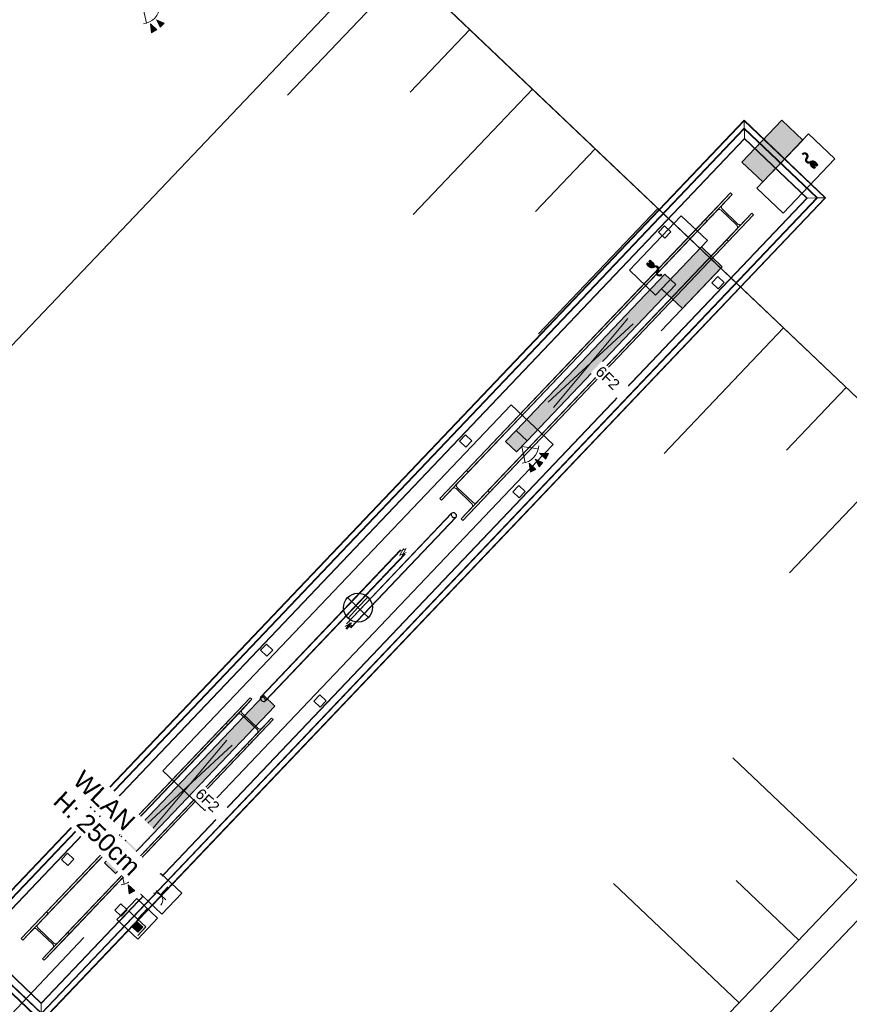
# Model space of a CAD drawing. Header units: metres. Extents: x 32343132.4 to 32343183.8, y 5699224 to 5699274.6.
# Tile 40 of 64: x 32343174.1 to 32343179.8, y 5699236.8 to 5699243.7. Entities that reach past the tile are written whole.
import ezdxf

# ---------------------------------------------------------------- set-up
doc = ezdxf.new("R2010")
doc.units = ezdxf.units.M
for name, color, linetype, lineweight in [('0-1', 7, 'Continuous', 5), ('A-ANNO-NOTE-1', 7, 'Continuous', 5), ('A-ANNO-NOTE-3', 7, 'Continuous', 9), ('A-DETL-GENF', 7, 'Continuous', 18), ('A-DETL-GENF-2', 7, 'Continuous', 50), ('A-DETL-GENF-6', 7, 'Continuous', 70), ('E-ELEC-FIXT', 7, 'Continuous', 70), ('E-LITE-EQPM', 7, 'Continuous', 50), ('E-LITE-EQPM-IDEN', 7, 'Continuous', 9), ('G-ANNO-SYMB-1', 7, 'Continuous', 9), ('G-ANNO-TEXT', 7, 'Continuous', 9)]:
    doc.layers.add(name, color=color, linetype=linetype, lineweight=lineweight)
for name, color, linetype, lineweight, true_color in [('A-ANNO-NOTE-2', 7, 'Continuous', 5, 0x008000), ('A-ANNO-NOTE-4', 1, 'Continuous', 9, 0xff0000), ('A-ANNO-NOTE-5', 7, 'Continuous', 9, 0x008000), ('A-DETL-1', 254, 'Continuous', 18, 0xbebebe), ('A-DETL-GENF-3', 2, 'Continuous', 50, 0xffff00), ('A-DETL-GENF-5', 4, 'Continuous', 70, 0x00ffff), ('A-FLOR-HRAL-1', 7, 'Continuous', 5, 0xcccccc), ('A-GENM-1', 7, 'Continuous', 5, 0xcccccc), ('A-GENM-2', 7, 'Continuous', 25, 0xcce5f2), ('A-MASS-1', 7, 'Continuous', 5, 0xcccccc), ('S-COLS-1', 7, 'Continuous', 5, 0xccccff), ('S-COLS-2', 7, 'Continuous', 5, 0xcccccc), ('S-COLS-3', 7, 'Continuous', 9, 0xcccccc), ('S-FNDN-1', 7, 'Continuous', 5, 0xcccccc)]:
    doc.layers.add(name, color=color, linetype=linetype, lineweight=lineweight, true_color=true_color)
doc.styles.add('Arial', font='arial.ttf', dxfattribs={"height": 0.075})
doc.styles.add('Arial_2', font='arial.ttf', dxfattribs={"height": 0.125})
pattern_1 = [(1.427, (32343078.039, 5699248.927), (-0.0044278, 0.17774486), []), (1.427, (32343078.17, 5699249.065), (-0.0044278, 0.17774486), [])]

# ---------------------------------------------------------------- blocks, each defined once
blk = doc.blocks.new('construction-roof-accessories--rheinzink-rzk010046 - construction-roof-accessories--rheinzink-rzk010046-3213829-TGA_190_LP5_GR_EG-TGA-01_G_')
at = {"layer": 'A-GENM-1'}
for p, q in [((1.493, 0.1143), (-1.507, 0.1143)), ((-1.507, 0.1143), (-1.507, -0.0751)), ((1.493, 0.1133), (-1.507, 0.1133)), ((-1.507, -0.0741), (-1.507, 0.1133)), ((-1.507, 0.111), (-1.507, 0.1077)), ((-1.507, 0.111), (1.493, 0.111)), ((-1.507, 0.1085), (-1.507, 0.1101)), ((-1.507, 0.1101), (1.493, 0.1101)), ((-1.507, 0.1085), (-1.507, 0.1027)), ((-1.507, 0.1019), (-1.507, 0.1077)), ((-1.507, 0.1027), (-1.507, 0.1019)), ((-1.507, 0.1027), (1.493, 0.1027)), ((-1.507, 0.1019), (1.493, 0.1019)), ((1.493, -0.0751), (1.493, 0.1143)), ((1.493, 0.1133), (1.493, -0.0741)), ((1.493, 0.1077), (1.493, 0.111)), ((1.493, 0.1101), (1.493, 0.1085)), ((1.493, 0.1027), (1.493, 0.1085)), ((1.493, 0.1077), (1.493, 0.1019)), ((1.493, 0.1019), (1.493, 0.1027)), ((-1.507, -0.0741), (1.493, -0.0741)), ((-1.507, -0.0742), (-1.507, -0.0741)), ((-1.507, -0.0741), (1.493, -0.0741)), ((-1.507, -0.0741), (1.493, -0.0741)), ((-1.507, -0.0742), (-1.507, -0.0969)), ((-1.507, -0.0751), (1.493, -0.0751)), ((-1.507, -0.096), (-1.507, -0.0751)), ((1.493, -0.0751), (-1.507, -0.0751)), ((-1.507, -0.0751), (1.493, -0.0751)), ((1.493, -0.0809), (-1.507, -0.0809)), ((-1.507, -0.0809), (-1.507, -0.0826)), ((-1.507, -0.084), (-1.507, -0.081)), ((-1.507, -0.081), (1.493, -0.081)), ((1.493, -0.0818), (-1.507, -0.0818)), ((-1.507, -0.0829), (-1.507, -0.0818)), ((-1.507, -0.0819), (-1.507, -0.0848)), ((-1.507, -0.0819), (1.493, -0.0819)), ((-1.507, -0.0848), (-1.507, -0.084)), ((-1.507, -0.084), (1.493, -0.084)), ((-1.507, -0.0848), (1.493, -0.0848)), ((-1.507, -0.096), (1.493, -0.096)), ((-1.507, -0.0969), (1.493, -0.0969)), ((1.493, -0.0741), (1.493, -0.0742)), ((1.493, -0.0969), (1.493, -0.0742)), ((1.493, -0.0751), (1.493, -0.096)), ((1.493, -0.0826), (1.493, -0.0809)), ((1.493, -0.081), (1.493, -0.084)), ((1.493, -0.0818), (1.493, -0.0829)), ((1.493, -0.0848), (1.493, -0.0819)), ((1.493, -0.084), (1.493, -0.0848))]:
    blk.add_line(p, q, dxfattribs=at)
blk = doc.blocks.new('Einfügepunkt - Einfügepunkt-1186031-TGA_190_LP5_GR_EG-TGA-01_G_')
at = {"layer": 'A-GENM-2'}
for p, q in [((0, 0.1), (0, 0)), ((-0.1, 0), (0, 0)), ((0, 0), (0, -0.1)), ((0, 0), (0.1, 0))]:
    blk.add_line(p, q, dxfattribs=at)
blk.add_ellipse((0, 0), major_axis=(0.1, 0), ratio=1, dxfattribs=at)
blk = doc.blocks.new('Aushub1 - Aushub-3534796-TGA_190_LP5_GR_EG-TGA-01_G_')
at = {"layer": 'A-MASS-1'}
for p, q in [((98.404, -5.7842), (99.2311, -4.9148)), ((99.2523, -5.763), (99.6658, -5.3283)), ((99.2734, -6.6113), (100.1005, -5.7419)), ((100.1217, -6.5902), (100.5352, -6.1555)), ((100.1428, -7.4384), (100.9699, -6.569)), ((100.9911, -7.4173), (101.4046, -6.9826)), ((101.0122, -8.2656), (101.8393, -7.3962)), ((101.8605, -8.2444), (102.274, -7.8097)), ((101.8816, -9.0927), (102.7087, -8.2233)), ((102.3586, -11.2028), (101.4892, -10.3757)), ((101.5315, -12.0722), (100.6621, -11.2451)), ((101.945, -11.6375), (101.5103, -11.2239)), ((96.1662, -12.4888), (96.9933, -11.6194))]:
    blk.add_line(p, q, dxfattribs=at)
blk = doc.blocks.new('HE-B-Stütze - 3877114-TGA_190_LP5_GR_EG-TGA-01_G_')
at = {"layer": 'S-COLS-2'}
for p, q in [((97.8944, -10.2225), (96.4823, -11.7067)), ((97.7271, -10.3984), (97.8944, -10.2225)), ((97.8944, -10.2225), (97.906, -10.2335)), ((97.906, -10.2335), (96.4939, -11.7178)), ((97.906, -10.2335), (97.8397, -10.3033)), ((97.8397, -10.3033), (96.4247, -11.7905)), ((98.0422, -10.3631), (96.6301, -11.8474)), ((97.8051, -10.3396), (97.7387, -10.4094)), ((97.9419, -10.4424), (97.8318, -10.3377)), ((97.839, -10.3301), (97.9491, -10.4348)), ((97.9759, -10.4328), (98.0422, -10.3631)), ((98.0422, -10.3631), (98.0538, -10.3741)), ((97.7271, -10.3984), (96.3079, -11.8901)), ((97.7387, -10.4094), (96.3195, -11.9011)), ((96.561, -11.9201), (97.9759, -10.4328)), ((98.0538, -10.3741), (96.6417, -11.8584)), ((97.7387, -10.4094), (97.7271, -10.3984)), ((98.0538, -10.3741), (97.8865, -10.55)), ((97.8749, -10.539), (97.9413, -10.4692)), ((97.8749, -10.539), (96.4557, -12.0307)), ((97.8865, -10.55), (96.4673, -12.0417)), ((97.8865, -10.55), (97.8749, -10.539)), ((96.4823, -11.7067), (96.3079, -11.8901)), ((96.4247, -11.7905), (96.4939, -11.7178)), ((96.4939, -11.7178), (96.4823, -11.7067)), ((96.3195, -11.9011), (96.3887, -11.8284)), ((96.416, -11.8258), (96.5261, -11.9306)), ((96.5336, -11.9227), (96.4235, -11.8179)), ((96.4673, -12.0417), (96.6417, -11.8584)), ((96.6301, -11.8474), (96.561, -11.9201)), ((96.6417, -11.8584), (96.6301, -11.8474)), ((96.3079, -11.8901), (96.3195, -11.9011)), ((96.5249, -11.958), (96.4557, -12.0307)), ((96.4557, -12.0307), (96.4673, -12.0417))]:
    blk.add_line(p, q, dxfattribs=at)
at = {"layer": 'S-COLS-2', "flags": 128}
for points in [[(97.8318, -10.3377), (97.8285, -10.3353), (97.8248, -10.3337), (97.8207, -10.3331), (97.8164, -10.3334), (97.8123, -10.3346), (97.8084, -10.3367), (97.8051, -10.3396)], [(97.8397, -10.3033), (97.8369, -10.3068), (97.835, -10.3107), (97.834, -10.3149), (97.8339, -10.3192), (97.8347, -10.3232), (97.8365, -10.3269), (97.839, -10.3301)], [(97.9491, -10.4348), (97.9524, -10.4372), (97.9562, -10.4388), (97.9603, -10.4394), (97.9645, -10.4391), (97.9686, -10.4379), (97.9725, -10.4357), (97.9759, -10.4328)], [(97.9413, -10.4692), (97.944, -10.4657), (97.9459, -10.4617), (97.947, -10.4575), (97.9471, -10.4533), (97.9462, -10.4492), (97.9445, -10.4455), (97.9419, -10.4424)], [(96.4235, -11.8179), (96.421, -11.8148), (96.4193, -11.811), (96.4185, -11.8069), (96.4187, -11.8025), (96.4198, -11.7982), (96.4219, -11.7941), (96.4247, -11.7905)], [(96.3887, -11.8284), (96.3922, -11.8254), (96.3962, -11.8231), (96.4004, -11.8218), (96.4047, -11.8214), (96.4089, -11.8219), (96.4127, -11.8234), (96.416, -11.8258)], [(96.5261, -11.9306), (96.5287, -11.9337), (96.5304, -11.9375), (96.5311, -11.9416), (96.5309, -11.9459), (96.5298, -11.9503), (96.5277, -11.9543), (96.5249, -11.958)], [(96.561, -11.9201), (96.5575, -11.9231), (96.5535, -11.9254), (96.5492, -11.9267), (96.5449, -11.9271), (96.5407, -11.9266), (96.5369, -11.9251), (96.5336, -11.9227)]]:
    blk.add_lwpolyline(points, dxfattribs=at)
blk = doc.blocks.new('HE-B-Stütze - 3877115-TGA_190_LP5_GR_EG-TGA-01_G_')
at = {"layer": 'S-COLS-2'}
for p, q in [((99.3919, -8.6485), (101.2218, -6.7251)), ((99.4035, -8.6595), (101.2334, -6.7361)), ((101.2218, -6.7251), (101.0473, -6.9084)), ((101.1642, -6.8088), (101.2334, -6.7361)), ((101.2334, -6.7361), (101.2218, -6.7251)), ((101.1281, -6.8468), (99.2918, -8.7769)), ((99.5397, -8.7891), (101.3696, -6.8657)), ((99.5513, -8.8001), (101.3812, -6.8767)), ((101.0589, -6.9195), (101.1281, -6.8468)), ((101.1554, -6.8442), (101.2656, -6.9489)), ((101.2731, -6.941), (101.163, -6.8362)), ((101.2067, -7.0601), (101.3812, -6.8767)), ((101.3696, -6.8657), (101.3004, -6.9384)), ((101.3812, -6.8767), (101.3696, -6.8657)), ((99.2068, -8.8431), (101.0473, -6.9084)), ((99.2184, -8.8541), (101.0589, -6.9195)), ((101.0473, -6.9084), (101.0589, -6.9195)), ((99.428, -8.9065), (101.2643, -6.9763)), ((101.2643, -6.9763), (101.1951, -7.0491)), ((99.3546, -8.9837), (101.1951, -7.0491)), ((99.3662, -8.9947), (101.2067, -7.0601)), ((101.1951, -7.0491), (101.2067, -7.0601)), ((99.2068, -8.8431), (99.3919, -8.6485)), ((99.4035, -8.6595), (99.3301, -8.7367)), ((99.3919, -8.6485), (99.4035, -8.6595)), ((99.2918, -8.7769), (99.2184, -8.8541)), ((99.4301, -8.8782), (99.32, -8.7734)), ((99.328, -8.765), (99.4381, -8.8698)), ((99.5513, -8.8001), (99.3662, -8.9947)), ((99.4663, -8.8663), (99.5397, -8.7891)), ((99.5397, -8.7891), (99.5513, -8.8001)), ((99.2184, -8.8541), (99.2068, -8.8431)), ((99.3546, -8.9837), (99.428, -8.9065)), ((99.3662, -8.9947), (99.3546, -8.9837))]:
    blk.add_line(p, q, dxfattribs=at)
at = {"layer": 'S-COLS-2', "flags": 128}
for points in [[(101.163, -6.8362), (101.1604, -6.8331), (101.1587, -6.8294), (101.1579, -6.8252), (101.1581, -6.8209), (101.1593, -6.8166), (101.1613, -6.8125), (101.1642, -6.8088)], [(101.1281, -6.8468), (101.1316, -6.8437), (101.1356, -6.8415), (101.1399, -6.8401), (101.1442, -6.8397), (101.1484, -6.8403), (101.1522, -6.8418), (101.1554, -6.8442)], [(101.2656, -6.9489), (101.2681, -6.9521), (101.2698, -6.9558), (101.2706, -6.9599), (101.2704, -6.9643), (101.2692, -6.9686), (101.2672, -6.9727), (101.2643, -6.9763)], [(101.3004, -6.9384), (101.2969, -6.9414), (101.2929, -6.9437), (101.2887, -6.9451), (101.2843, -6.9455), (101.2802, -6.9449), (101.2763, -6.9434), (101.2731, -6.941)], [(99.32, -8.7734), (99.3167, -8.7711), (99.3128, -8.7696), (99.3085, -8.7692), (99.3041, -8.7697), (99.2997, -8.7712), (99.2955, -8.7737), (99.2918, -8.7769)], [(99.3301, -8.7367), (99.327, -8.7405), (99.3248, -8.7448), (99.3235, -8.7493), (99.3231, -8.7538), (99.3238, -8.7581), (99.3255, -8.7619), (99.328, -8.765)], [(99.4381, -8.8698), (99.4414, -8.8721), (99.4453, -8.8736), (99.4495, -8.874), (99.454, -8.8735), (99.4584, -8.8719), (99.4626, -8.8695), (99.4663, -8.8663)], [(99.428, -8.9065), (99.431, -8.9027), (99.4333, -8.8984), (99.4346, -8.8939), (99.4349, -8.8894), (99.4343, -8.8851), (99.4326, -8.8813), (99.4301, -8.8782)]]:
    blk.add_lwpolyline(points, dxfattribs=at)
blk = doc.blocks.new('Geländer - 60-4048510-TGA_190_LP5_GR_EG-TGA-01_G_')
at = {"layer": 'A-FLOR-HRAL-1'}
for p, q in [((0.03, 0.03), (-0.03, 0.03)), ((-0.03, 0.03), (-0.03, -0.03)), ((-0.03, -0.03), (-0.03, 0.03)), ((-0.03, 0.03), (0.03, 0.03)), ((0.03, -0.03), (0.03, 0.03)), ((0.03, 0.03), (0.03, -0.03)), ((-0.03, -0.03), (0.03, -0.03)), ((0.03, -0.03), (-0.03, -0.03))]:
    blk.add_line(p, q, dxfattribs=at)
blk = doc.blocks.new('Geländer - Geländer-4035102-TGA_190_LP5_GR_EG-TGA-01_G_')
at = {"layer": 'A-FLOR-HRAL-1'}
for p, q in [((101.3149, -6.2206), (95.8831, -11.93)), ((101.3149, -6.2206), (95.8831, -11.93)), ((101.3151, -6.2248), (95.8873, -11.9299)), ((101.3151, -6.2248), (95.8873, -11.9299)), ((101.8804, -6.7586), (101.3149, -6.2206)), ((101.8804, -6.7586), (101.3149, -6.2206)), ((101.8762, -6.7587), (101.3151, -6.2248)), ((101.8762, -6.7587), (101.3151, -6.2248)), ((101.3162, -6.2691), (101.3153, -6.2341)), ((101.3153, -6.2341), (101.3162, -6.2691)), ((101.3181, -6.3482), (101.3153, -6.2361)), ((101.3153, -6.2361), (101.3181, -6.3482)), ((101.3162, -6.2717), (101.3154, -6.2367)), ((101.3154, -6.2367), (101.3162, -6.2717)), ((101.3154, -6.2385), (101.3182, -6.3505)), ((101.3182, -6.3505), (101.3154, -6.2385)), ((95.9397, -11.9286), (101.3164, -6.2772)), ((95.944, -11.9285), (101.3165, -6.2815)), ((101.3164, -6.2772), (101.8238, -6.76)), ((101.3165, -6.2815), (101.8195, -6.7601)), ((96.0107, -11.9268), (101.3181, -6.3482)), ((96.0107, -11.9268), (101.3181, -6.3482)), ((96.0131, -11.9268), (101.3182, -6.3505)), ((96.0131, -11.9268), (101.3182, -6.3505)), ((101.3181, -6.3482), (101.7528, -6.7617)), ((101.3182, -6.3505), (101.3181, -6.3482)), ((101.3181, -6.3482), (101.3182, -6.3505)), ((101.3181, -6.3482), (101.7528, -6.7617)), ((101.3182, -6.3505), (101.7505, -6.7618)), ((101.3182, -6.3505), (101.7505, -6.7618)), ((101.7528, -6.7617), (96.4454, -12.3404)), ((101.7528, -6.7617), (96.4454, -12.3404)), ((101.7505, -6.7618), (96.4454, -12.338)), ((101.7505, -6.7618), (96.4454, -12.338)), ((101.8195, -6.7601), (96.4471, -12.4071)), ((101.8238, -6.76), (96.4472, -12.4113)), ((96.4485, -12.4638), (101.8762, -6.7587)), ((96.4485, -12.4638), (101.8762, -6.7587)), ((96.4486, -12.468), (101.8804, -6.7586)), ((96.4486, -12.468), (101.8804, -6.7586)), ((101.7505, -6.7618), (101.8625, -6.759)), ((101.8625, -6.759), (101.7505, -6.7618)), ((101.7528, -6.7617), (101.7505, -6.7618)), ((101.7505, -6.7618), (101.7528, -6.7617)), ((101.8649, -6.7589), (101.7528, -6.7617)), ((101.7528, -6.7617), (101.8649, -6.7589)), ((101.8643, -6.759), (101.8293, -6.7598)), ((101.8293, -6.7598), (101.8643, -6.759)), ((101.8669, -6.7589), (101.8319, -6.7598)), ((101.8319, -6.7598), (101.8669, -6.7589)), ((95.8831, -11.93), (96.4486, -12.468)), ((95.8831, -11.93), (96.4486, -12.468)), ((95.8873, -11.9299), (96.4485, -12.4638)), ((95.8873, -11.9299), (96.4485, -12.4638)), ((95.8967, -11.9297), (95.9316, -11.9288)), ((95.9316, -11.9288), (95.8967, -11.9297)), ((95.8987, -11.9296), (96.0107, -11.9268)), ((96.0107, -11.9268), (95.8987, -11.9296)), ((95.8993, -11.9296), (95.9342, -11.9287)), ((95.9342, -11.9287), (95.8993, -11.9296)), ((96.0131, -11.9268), (95.901, -11.9296)), ((95.901, -11.9296), (96.0131, -11.9268)), ((96.4472, -12.4113), (95.9397, -11.9286)), ((96.4471, -12.4071), (95.944, -11.9285)), ((96.0107, -11.9268), (96.0131, -11.9268)), ((96.0131, -11.9268), (96.0107, -11.9268)), ((96.4454, -12.3404), (96.0107, -11.9268)), ((96.4454, -12.3404), (96.0107, -11.9268)), ((96.4454, -12.338), (96.0131, -11.9268)), ((96.4454, -12.338), (96.0131, -11.9268)), ((96.4454, -12.3404), (96.4454, -12.338)), ((96.4454, -12.338), (96.4481, -12.4501)), ((96.4481, -12.4501), (96.4454, -12.338)), ((96.4454, -12.338), (96.4454, -12.3404)), ((96.4482, -12.4524), (96.4454, -12.3404)), ((96.4454, -12.3404), (96.4482, -12.4524)), ((96.4482, -12.4518), (96.4473, -12.4169)), ((96.4473, -12.4169), (96.4482, -12.4518)), ((96.4483, -12.4544), (96.4474, -12.4195)), ((96.4474, -12.4195), (96.4483, -12.4544))]:
    blk.add_line(p, q, dxfattribs=at)
for points in [[(101.3153, -6.2341), (101.3152, -6.2319), (101.3151, -6.228), (101.315, -6.2236), (101.315, -6.2209), (101.3149, -6.2202), (101.315, -6.2215), (101.315, -6.2247), (101.3152, -6.2296), (101.3153, -6.2338), (101.3153, -6.2361)], [(101.3153, -6.2361), (101.3153, -6.2338), (101.3152, -6.2296), (101.315, -6.2247), (101.315, -6.2215), (101.3149, -6.2202), (101.315, -6.2209), (101.315, -6.2236), (101.3151, -6.228), (101.3152, -6.2319), (101.3153, -6.2341)], [(101.3154, -6.2367), (101.3153, -6.2348), (101.3152, -6.2313), (101.3151, -6.2274), (101.3151, -6.2251), (101.315, -6.2245), (101.3151, -6.2256), (101.3151, -6.2284), (101.3153, -6.2328), (101.3153, -6.2365), (101.3154, -6.2385)], [(101.3154, -6.2385), (101.3153, -6.2365), (101.3153, -6.2328), (101.3151, -6.2284), (101.3151, -6.2256), (101.315, -6.2245), (101.3151, -6.2251), (101.3151, -6.2274), (101.3152, -6.2313), (101.3153, -6.2348), (101.3154, -6.2367)], [(101.8625, -6.759), (101.8645, -6.7589), (101.8682, -6.7589), (101.8726, -6.7588), (101.8754, -6.7587), (101.8765, -6.7587), (101.8759, -6.7587), (101.8736, -6.7587), (101.8697, -6.7588), (101.8662, -6.7589), (101.8643, -6.759)], [(101.8643, -6.759), (101.8662, -6.7589), (101.8697, -6.7588), (101.8736, -6.7587), (101.8759, -6.7587), (101.8765, -6.7587), (101.8754, -6.7587), (101.8726, -6.7588), (101.8682, -6.7589), (101.8645, -6.7589), (101.8625, -6.759)], [(101.8649, -6.7589), (101.8672, -6.7589), (101.8714, -6.7588), (101.8763, -6.7587), (101.8795, -6.7586), (101.8808, -6.7585), (101.8801, -6.7586), (101.8774, -6.7586), (101.873, -6.7588), (101.8691, -6.7588), (101.8669, -6.7589)], [(101.8669, -6.7589), (101.8691, -6.7588), (101.873, -6.7588), (101.8774, -6.7586), (101.8801, -6.7586), (101.8808, -6.7585), (101.8795, -6.7586), (101.8763, -6.7587), (101.8714, -6.7588), (101.8672, -6.7589), (101.8649, -6.7589)], [(95.8987, -11.9296), (95.8964, -11.9297), (95.8921, -11.9298), (95.8872, -11.9299), (95.8841, -11.93), (95.8828, -11.93), (95.8835, -11.93), (95.8861, -11.9299), (95.8905, -11.9298), (95.8945, -11.9297), (95.8967, -11.9297)], [(95.8967, -11.9297), (95.8945, -11.9297), (95.8905, -11.9298), (95.8861, -11.9299), (95.8835, -11.93), (95.8828, -11.93), (95.8841, -11.93), (95.8872, -11.9299), (95.8921, -11.9298), (95.8964, -11.9297), (95.8987, -11.9296)], [(95.901, -11.9296), (95.899, -11.9296), (95.8953, -11.9297), (95.891, -11.9298), (95.8882, -11.9299), (95.8871, -11.9299), (95.8877, -11.9299), (95.89, -11.9298), (95.8939, -11.9297), (95.8973, -11.9297), (95.8993, -11.9296)], [(95.8993, -11.9296), (95.8973, -11.9297), (95.8939, -11.9297), (95.89, -11.9298), (95.8877, -11.9299), (95.8871, -11.9299), (95.8882, -11.9299), (95.891, -11.9298), (95.8953, -11.9297), (95.899, -11.9296), (95.901, -11.9296)], [(96.4481, -12.4501), (96.4482, -12.4521), (96.4483, -12.4558), (96.4484, -12.4601), (96.4485, -12.4629), (96.4485, -12.464), (96.4485, -12.4634), (96.4484, -12.4611), (96.4483, -12.4572), (96.4482, -12.4537), (96.4482, -12.4518)], [(96.4482, -12.4518), (96.4482, -12.4537), (96.4483, -12.4572), (96.4484, -12.4611), (96.4485, -12.4634), (96.4485, -12.464), (96.4485, -12.4629), (96.4484, -12.4601), (96.4483, -12.4558), (96.4482, -12.4521), (96.4481, -12.4501)], [(96.4482, -12.4524), (96.4483, -12.4547), (96.4484, -12.459), (96.4485, -12.4639), (96.4486, -12.467), (96.4486, -12.4683), (96.4486, -12.4676), (96.4485, -12.465), (96.4484, -12.4606), (96.4483, -12.4566), (96.4483, -12.4544)], [(96.4483, -12.4544), (96.4483, -12.4566), (96.4484, -12.4606), (96.4485, -12.465), (96.4486, -12.4676), (96.4486, -12.4683), (96.4486, -12.467), (96.4485, -12.4639), (96.4484, -12.459), (96.4483, -12.4547), (96.4482, -12.4524)]]:
    blk.add_open_spline(points, degree=3, dxfattribs=at)
for points, knots in [([(101.3162, -6.2691), (101.3162, -6.2702), (101.3162, -6.2717), (101.3163, -6.2733), (101.3163, -6.2745), (101.3163, -6.2754), (101.3163, -6.2764), (101.3164, -6.2773), (101.3164, -6.2773), (101.3163, -6.2759), (101.3163, -6.2731), (101.3162, -6.2705), (101.3162, -6.2691)], [-1, -1, -1, -1, -0.892857, -0.839286, -0.785714, -0.732143, -0.678571, -0.571429, -0.428571, -0.285714, -0.142857, 0, 0, 0, 0]), ([(101.3162, -6.2717), (101.3163, -6.273), (101.3163, -6.2748), (101.3163, -6.2768), (101.3164, -6.2781), (101.3164, -6.2793), (101.3164, -6.2805), (101.3165, -6.2815), (101.3165, -6.2815), (101.3164, -6.2798), (101.3163, -6.2765), (101.3163, -6.2734), (101.3162, -6.2717)], [-1, -1, -1, -1, -0.892857, -0.839286, -0.785714, -0.732143, -0.678571, -0.571429, -0.428571, -0.285714, -0.142857, 0, 0, 0, 0]), ([(101.8293, -6.7598), (101.8276, -6.7599), (101.8245, -6.7599), (101.8212, -6.76), (101.8195, -6.7601), (101.8195, -6.7601), (101.8205, -6.76), (101.8217, -6.76), (101.8229, -6.76), (101.8242, -6.76), (101.8262, -6.7599), (101.828, -6.7599), (101.8293, -6.7598)], [0, 0, 0, 0, 0.142857, 0.285714, 0.428571, 0.571429, 0.678571, 0.732143, 0.785714, 0.839286, 0.892857, 1, 1, 1, 1]), ([(101.8319, -6.7598), (101.8305, -6.7598), (101.8279, -6.7599), (101.8251, -6.7599), (101.8237, -6.76), (101.8237, -6.76), (101.8246, -6.7599), (101.8256, -6.7599), (101.8265, -6.7599), (101.8277, -6.7599), (101.8293, -6.7598), (101.8308, -6.7598), (101.8319, -6.7598)], [0, 0, 0, 0, 0.142857, 0.285714, 0.428571, 0.571429, 0.678571, 0.732143, 0.785714, 0.839286, 0.892857, 1, 1, 1, 1]), ([(95.9316, -11.9288), (95.9331, -11.9287), (95.9356, -11.9287), (95.9384, -11.9286), (95.9398, -11.9286), (95.9398, -11.9286), (95.9389, -11.9286), (95.9379, -11.9286), (95.937, -11.9287), (95.9359, -11.9287), (95.9342, -11.9287), (95.9327, -11.9288), (95.9316, -11.9288)], [0, 0, 0, 0, 0.142857, 0.285714, 0.428571, 0.571429, 0.678571, 0.732143, 0.785714, 0.839286, 0.892857, 1, 1, 1, 1]), ([(95.9342, -11.9287), (95.936, -11.9287), (95.9391, -11.9286), (95.9424, -11.9285), (95.9441, -11.9285), (95.9441, -11.9285), (95.943, -11.9285), (95.9418, -11.9285), (95.9407, -11.9286), (95.9393, -11.9286), (95.9373, -11.9286), (95.9355, -11.9287), (95.9342, -11.9287)], [0, 0, 0, 0, 0.142857, 0.285714, 0.428571, 0.571429, 0.678571, 0.732143, 0.785714, 0.839286, 0.892857, 1, 1, 1, 1]), ([(96.4473, -12.4169), (96.4473, -12.4151), (96.4472, -12.412), (96.4471, -12.4087), (96.4471, -12.407), (96.4471, -12.407), (96.4471, -12.4081), (96.4471, -12.4093), (96.4472, -12.4104), (96.4472, -12.4118), (96.4472, -12.4138), (96.4473, -12.4156), (96.4473, -12.4169)], [0, 0, 0, 0, 0.142857, 0.285714, 0.428571, 0.571429, 0.678571, 0.732143, 0.785714, 0.839286, 0.892857, 1, 1, 1, 1]), ([(96.4474, -12.4195), (96.4473, -12.418), (96.4473, -12.4155), (96.4472, -12.4127), (96.4472, -12.4113), (96.4472, -12.4113), (96.4472, -12.4122), (96.4472, -12.4132), (96.4472, -12.4141), (96.4473, -12.4152), (96.4473, -12.4169), (96.4473, -12.4184), (96.4474, -12.4195)], [0, 0, 0, 0, 0.142857, 0.285714, 0.428571, 0.571429, 0.678571, 0.732143, 0.785714, 0.839286, 0.892857, 1, 1, 1, 1])]:
    blk.add_open_spline(points, degree=3, knots=knots, dxfattribs=at)
for p, rotation in [((100.7648, -6.995), 316.4272566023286), ((101.1343, -7.3465), 136.4272566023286), ((99.3863, -8.444), 316.4272566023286), ((99.7558, -8.7955), 136.4272566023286), ((98.0077, -9.893), 316.4272566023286), ((98.3772, -10.2445), 136.4272566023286), ((96.6292, -11.342), 316.4272566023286), ((96.9987, -11.6935), 136.4272566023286)]:
    blk.add_blockref('Geländer - 60-4048510-TGA_190_LP5_GR_EG-TGA-01_G_', p, dxfattribs=dict(rotation=rotation))
blk = doc.blocks.new('ARC_190_LPX_FM_Stellplätze_rvt-1-TGA_190_LP5_GR_EG-TGA-01_G_')
at = {"layer": 'S-COLS-1'}
h = blk.add_hatch(dxfattribs=at)
h.set_pattern_fill('FP_1', color=256, style=0, pattern_type=2)
h.set_pattern_definition(pattern_1)
h.paths.add_polyline_path([(32343176.6966, 5699239.9492), (32343176.7042, 5699239.9454), (32343176.714, 5699239.9457), (32343176.7245, 5699239.9501), (32343176.7342, 5699239.958), (32343176.7416, 5699239.9681), (32343176.7455, 5699239.9788), (32343176.7453, 5699239.9886), (32343176.7412, 5699239.996), (32343176.7336, 5699239.9998), (32343176.7238, 5699239.9995), (32343176.7132, 5699239.9951), (32343176.7035, 5699239.9872), (32343176.6962, 5699239.9771), (32343176.6923, 5699239.9664), (32343176.6924, 5699239.9566)])
h.paths.add_polyline_path([(32343176.6987, 5699239.9514), (32343176.6949, 5699239.9581), (32343176.6948, 5699239.967), (32343176.6983, 5699239.9767), (32343176.705, 5699239.9858), (32343176.7138, 5699239.9929), (32343176.7233, 5699239.997), (32343176.7322, 5699239.9973), (32343176.7391, 5699239.9938), (32343176.7429, 5699239.9871), (32343176.743, 5699239.9782), (32343176.7395, 5699239.9685), (32343176.7328, 5699239.9594), (32343176.724, 5699239.9523), (32343176.7144, 5699239.9482), (32343176.7056, 5699239.9479)])
h = blk.add_hatch(dxfattribs=at)
h.set_pattern_fill('FP_1', color=256, style=0, pattern_type=2)
h.set_pattern_definition(pattern_1)
h.paths.add_polyline_path([(32343176.3232, 5699239.4406), (32343176.3306, 5699239.4366), (32343176.3397, 5699239.4363), (32343176.3493, 5699239.4397), (32343176.3579, 5699239.4464), (32343176.3641, 5699239.4552), (32343176.3671, 5699239.465), (32343176.3663, 5699239.4741), (32343176.3619, 5699239.4813), (32343176.3545, 5699239.4853), (32343176.3454, 5699239.4857), (32343176.3358, 5699239.4822), (32343176.3272, 5699239.4756), (32343176.321, 5699239.4667), (32343176.318, 5699239.4569), (32343176.3188, 5699239.4478)])
h.paths.add_polyline_path([(32343176.325, 5699239.4426), (32343176.321, 5699239.449), (32343176.3203, 5699239.4573), (32343176.323, 5699239.4661), (32343176.3286, 5699239.4742), (32343176.3364, 5699239.4802), (32343176.3451, 5699239.4833), (32343176.3534, 5699239.483), (32343176.3601, 5699239.4794), (32343176.364, 5699239.4729), (32343176.3648, 5699239.4646), (32343176.3621, 5699239.4558), (32343176.3565, 5699239.4477), (32343176.3487, 5699239.4417), (32343176.34, 5699239.4386), (32343176.3317, 5699239.4389)])
at = {"layer": 'A-MASS-1'}
for p, q in [((32343147.043, 5699272.2671), (32343181.5291, 5699239.4576)), ((32343147.043, 5699272.2667), (32343181.5287, 5699239.4576)), ((32343181.5287, 5699239.4576), (32343176.2906, 5699233.9518)), ((32343181.5291, 5699239.4576), (32343176.2906, 5699233.9514))]:
    blk.add_line(p, q, dxfattribs=at)
at = {"layer": 'S-COLS-2'}
for p, q in [((32343177.0568, 5699240.2424), (32343176.3272, 5699239.4756)), ((32343177.0582, 5699240.2411), (32343176.3286, 5699239.4742)), ((32343176.3565, 5699239.4477), (32343177.086, 5699240.2146)), ((32343176.3579, 5699239.4464), (32343177.0875, 5699240.2132)), ((32343176.7035, 5699239.9872), (32343175.7335, 5699238.9676)), ((32343176.705, 5699239.9858), (32343175.7349, 5699238.9662)), ((32343175.7628, 5699238.9398), (32343176.7328, 5699239.9594)), ((32343175.7642, 5699238.9384), (32343176.7342, 5699239.958))]:
    blk.add_line(p, q, dxfattribs=at)
for centre, major_axis, ratio, start_param, end_param in [((32343177.0721, 5699240.2278), (-0.0154, 0.0146), 0.755983, 4.712389, 7.853982), ((32343177.0721, 5699240.2278), (-0.0139, 0.0132), 0.755983, 4.712389, 7.853982), ((32343177.0721, 5699240.2278), (-0.0154, 0.0146), 0.755983, 1.570796, 4.712389), ((32343177.0721, 5699240.2278), (-0.0139, 0.0132), 0.755983, 1.570796, 4.712389), ((32343175.7488, 5699238.953), (-0.0154, 0.0146), 0.655774, 4.712389, 7.853982), ((32343175.7488, 5699238.953), (-0.0139, 0.0132), 0.655774, 4.712389, 7.853982), ((32343175.7488, 5699238.953), (-0.0154, 0.0146), 0.655774, 1.570796, 4.712389), ((32343175.7488, 5699238.953), (-0.0139, 0.0132), 0.655774, 1.570797, 4.712389)]:
    blk.add_ellipse(centre, major_axis=major_axis, ratio=ratio, start_param=start_param, end_param=end_param, dxfattribs=at)
at = {"layer": 'S-COLS-3', "flags": 128}
for points in [[(32343176.7412, 5699239.996), (32343176.6962, 5699239.9771)], [(32343176.6966, 5699239.9492), (32343176.7416, 5699239.9681)], [(32343176.6987, 5699239.9514), (32343176.7233, 5699239.997)], [(32343176.7391, 5699239.9938), (32343176.7144, 5699239.9482)], [(32343176.3619, 5699239.4813), (32343176.318, 5699239.4569)], [(32343176.3232, 5699239.4406), (32343176.3671, 5699239.465)], [(32343176.325, 5699239.4426), (32343176.3534, 5699239.483)], [(32343176.3601, 5699239.4794), (32343176.3317, 5699239.4389)]]:
    blk.add_lwpolyline(points, dxfattribs=at)
at = {"layer": 'S-FNDN-1'}
for p, q in [((32343177.4692, 5699240.9934), (32343175.0567, 5699238.4576)), ((32343175.0567, 5699238.4576), (32343177.4692, 5699240.9934)), ((32343177.759, 5699240.7176), (32343177.4692, 5699240.9934)), ((32343177.4692, 5699240.9934), (32343177.759, 5699240.7176)), ((32343177.7004, 5699240.6561), (32343177.759, 5699240.7176)), ((32343177.759, 5699240.7176), (32343177.7004, 5699240.6561)), ((32343177.6543, 5699240.6077), (32343177.6848, 5699240.6397)), ((32343177.6848, 5699240.6397), (32343177.6543, 5699240.6077)), ((32343175.3465, 5699238.1819), (32343177.5993, 5699240.5498)), ((32343177.5993, 5699240.5498), (32343175.3465, 5699238.1819)), ((32343177.616, 5699240.5674), (32343177.645, 5699240.5978)), ((32343177.645, 5699240.5978), (32343177.616, 5699240.5674)), ((32343175.0567, 5699238.4576), (32343175.3465, 5699238.1819)), ((32343175.3465, 5699238.1819), (32343175.0567, 5699238.4576))]:
    blk.add_line(p, q, dxfattribs=at)
at = {"layer": 'A-FLOR-HRAL-1'}
blk.add_blockref('Geländer - Geländer-4035102-TGA_190_LP5_GR_EG-TGA-01_G_', (32343077.7673, 5699249.1855), dxfattribs=at)
at = {"layer": 'A-GENM-1'}
for name, p, rotation in [('construction-roof-accessories--rheinzink-rzk010046 - construction-roof-accessories--rheinzink-rzk010046-3213829-TGA_190_LP5_GR_EG-TGA-01_G_', (32343180.4762, 5699244.5899), 136.4272566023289), ('Einfügepunkt - Einfügepunkt-1186031-TGA_190_LP5_GR_EG-TGA-01_G_', (32343176.4078, 5699239.5876), 226.4272566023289)]:
    blk.add_blockref(name, p, dxfattribs=dict(at, rotation=rotation))
at = {"layer": 'A-MASS-1'}
blk.add_blockref('Aushub1 - Aushub-3534796-TGA_190_LP5_GR_EG-TGA-01_G_', (32343077.5163, 5699248.9216), dxfattribs=at)
at = {"layer": 'S-COLS-2'}
for name in ['HE-B-Stütze - 3877115-TGA_190_LP5_GR_EG-TGA-01_G_', 'HE-B-Stütze - 3877114-TGA_190_LP5_GR_EG-TGA-01_G_']:
    blk.add_blockref(name, (32343077.7673, 5699249.1855), dxfattribs=at)
blk = doc.blocks.new('Regiolux Parsa - PSO _ 1500 ETS9 - 2400lm _ 4000K - Feuchtraumleuchte - Bewegungsmelder-V1-TGA_190_LP5_GR_EG-TGA-01_G_')
at = {"layer": 'A-DETL-GENF-2'}
blk.add_hatch(color=256, dxfattribs=at).paths.add_polyline_path([(0.8, 0.0525), (0.695, 0.0525), (0.695, -0.0525), (0.8, -0.0525)])
at = {"layer": 'A-DETL-GENF-3'}
blk.add_hatch(color=256, dxfattribs=at).paths.add_polyline_path([(0.695, 0.0525), (-0.8, 0.0525), (-0.8, -0.0525), (0.695, -0.0525)])
at = {"layer": 'A-DETL-GENF'}
for p, q in [((-0.8, -0.0525), (-0.8, 0.0525)), ((-0.8, 0.0525), (0.695, 0.0525)), ((-0.4, -0.0262), (0.4, 0.0262)), ((0.4, -0.0262), (-0.4, 0.0262)), ((0.695, -0.0525), (0.695, 0.0525)), ((0.695, 0.0525), (0.8, 0.0525)), ((0.695, 0.0525), (0.695, -0.0525)), ((0.8, 0.0525), (0.8, -0.0525)), ((0.695, -0.0525), (-0.8, -0.0525)), ((0.8, -0.0525), (0.695, -0.0525))]:
    blk.add_line(p, q, dxfattribs=at)
blk = doc.blocks.new('Alpitronic HYC 50 - --7595021-TGA_190_LP5_GR_EG-TGA-01_G_')
at = {"layer": 'A-DETL-GENF-5'}
for points in [[(0.1071, -0.1232), (0.1073, -0.1289), (0.109, -0.1344), (0.112, -0.1393), (0.116, -0.1433), (0.121, -0.1462), (0.1251, -0.1446), (0.1296, -0.144), (0.134, -0.1444), (0.1337, -0.1425), (0.1326, -0.141), (0.1309, -0.1401), (0.1261, -0.1395), (0.1225, -0.138), (0.1194, -0.1356), (0.117, -0.1325), (0.1155, -0.1289), (0.115, -0.125), (0.1155, -0.1211), (0.117, -0.1175), (0.1194, -0.1144), (0.1225, -0.112), (0.1261, -0.1105), (0.136, -0.1092), (0.1415, -0.1069), (0.1463, -0.1033), (0.1499, -0.0985), (0.1522, -0.093), (0.153, -0.087), (0.1522, -0.081), (0.1499, -0.0755), (0.1463, -0.0707), (0.1415, -0.0671), (0.136, -0.0648), (0.13, -0.064), (0.13, -0.072), (0.1339, -0.0725), (0.1375, -0.074), (0.1406, -0.0764), (0.143, -0.0795), (0.1445, -0.0831), (0.145, -0.087), (0.1445, -0.0909), (0.143, -0.0945), (0.1406, -0.0976), (0.1375, -0.1), (0.1339, -0.1015), (0.1243, -0.1027), (0.119, -0.1048), (0.1144, -0.1081), (0.1107, -0.1125), (0.1082, -0.1176)], [(0.11, -0.164), (0.11, -0.184), (0.15, -0.184), (0.15, -0.164), (0.1493, -0.1588), (0.1473, -0.154), (0.1441, -0.1499), (0.14, -0.1467), (0.1352, -0.1447), (0.13, -0.144), (0.1248, -0.1447), (0.12, -0.1467), (0.1146, -0.1515), (0.1127, -0.154), (0.1107, -0.1588)], [(0.112, -0.194), (0.124, -0.194), (0.124, -0.184), (0.112, -0.184)], [(0.136, -0.194), (0.148, -0.194), (0.148, -0.184), (0.136, -0.184)]]:
    blk.add_hatch(color=256, dxfattribs=at).paths.add_polyline_path(points)
at = {"layer": 'A-DETL-GENF-6'}
blk.add_hatch(color=256, dxfattribs=at).paths.add_polyline_path([(-0.2, 0), (0.2, 0), (0.2, 0.2), (-0.2, 0.2)])
at = {"layer": 'A-DETL-GENF'}
for p, q in [((0.2, 0.2), (-0.2, 0.2)), ((-0.2, 0.2), (-0.2, 0)), ((0.2, 0), (0.2, 0.2)), ((0.26, 0), (-0.26, 0)), ((-0.26, 0), (-0.26, -0.25)), ((-0.2, 0), (0.2, 0)), ((0.26, -0.25), (0.26, 0)), ((0.13, -0.064), (0.13, -0.0628)), ((0.13, -0.072), (0.13, -0.064)), ((0.13, -0.064), (0.13, -0.072)), ((0.11, -0.184), (0.11, -0.164)), ((0.11, -0.164), (0.11, -0.184)), ((0.15, -0.184), (0.11, -0.184)), ((0.11, -0.184), (0.15, -0.184)), ((0.112, -0.194), (0.112, -0.184)), ((0.112, -0.184), (0.112, -0.194)), ((0.124, -0.184), (0.112, -0.184)), ((0.124, -0.194), (0.112, -0.194)), ((0.112, -0.194), (0.124, -0.194)), ((0.124, -0.184), (0.124, -0.194)), ((0.124, -0.194), (0.124, -0.184)), ((0.136, -0.194), (0.136, -0.184)), ((0.148, -0.184), (0.136, -0.184)), ((0.136, -0.184), (0.136, -0.194)), ((0.148, -0.194), (0.136, -0.194)), ((0.136, -0.194), (0.148, -0.194)), ((0.148, -0.184), (0.148, -0.194)), ((0.148, -0.194), (0.148, -0.184)), ((0.15, -0.164), (0.15, -0.184)), ((0.15, -0.184), (0.15, -0.164)), ((-0.26, -0.25), (0.26, -0.25))]:
    blk.add_line(p, q, dxfattribs=at)
for centre, radius, start, end in [((0.13, -0.087), 0.023, 270, 90), ((0.13, -0.125), 0.023, 90, 246.92318), ((0.13, -0.164), 0.02, 78.5253, 116.79243)]:
    blk.add_arc(centre, radius, start, end, dxfattribs=at)
for centre, major_axis, start_param, end_param in [((0.13, -0.087), (0, 0.023), 3.141593, 6.283185), ((0.13, -0.125), (-0.0225, 0.0046), 4.913772, 7.652598), ((0.13, -0.125), (0.015, 0), 1.570796, 4.712389), ((0.13, -0.125), (0.015, 0), 1.570796, 4.712389), ((0.13, -0.087), (0.015, 0), 4.712389, 7.853982), ((0.13, -0.087), (0.015, 0), 4.712389, 7.853982), ((0.13, -0.164), (0.02, 0), 0, 3.141593), ((0.13, -0.164), (0.02, 0), 0, 3.141593), ((0.13, -0.144), (0.004, 0), 6.179952, 7.853982), ((0.13, -0.144), (-0.00268, 0.00297), 3.875374, 5.549403)]:
    blk.add_ellipse(centre, major_axis=major_axis, ratio=1, start_param=start_param, end_param=end_param, dxfattribs=at)

msp = doc.modelspace()

# ---------------------------------------------------------------- hatches: boundary and pattern name
at = {"layer": 'A-ANNO-NOTE-1'}
for points in [[(32343174.9778, 5699243.5706), (32343175.0154, 5699243.5893), (32343174.9704, 5699243.6326)], [(32343175.038, 5699243.6082), (32343175.0652, 5699243.6368), (32343175.0116, 5699243.6607)], [(32343177.6623, 5699240.5634), (32343177.6895, 5699240.5921), (32343177.6359, 5699240.6159)], [(32343177.6647, 5699240.6585), (32343177.71, 5699240.616), (32343177.7268, 5699240.6543)], [(32343177.6021, 5699240.5258), (32343177.6397, 5699240.5445), (32343177.5947, 5699240.5878)], [(32343174.8839, 5699237.643), (32343174.9111, 5699237.6717), (32343174.8575, 5699237.6955)], [(32343174.8863, 5699237.7381), (32343174.9316, 5699237.6956), (32343174.9484, 5699237.7339)], [(32343174.8237, 5699237.6054), (32343174.8613, 5699237.6241), (32343174.8163, 5699237.6674)]]:
    msp.add_hatch(color=256, dxfattribs=at).paths.add_polyline_path(points)
at = {"layer": 'A-ANNO-NOTE-2'}
msp.add_hatch(color=256, dxfattribs=at).paths.add_polyline_path([(32343174.8822, 5699237.3379), (32343174.9166, 5699237.3742), (32343174.8804, 5699237.4086), (32343174.8459, 5699237.3724)])

# ---------------------------------------------------------------- linework, layer by layer
at = {"layer": 'A-ANNO-NOTE-3'}
for p, q in [((32343174.9185, 5699243.7492), (32343174.9419, 5699243.6361)), ((32343175.0154, 5699243.5893), (32343174.9704, 5699243.6326)), ((32343174.9704, 5699243.6326), (32343174.9778, 5699243.5706)), ((32343175.0652, 5699243.6368), (32343175.0116, 5699243.6607)), ((32343175.0116, 5699243.6607), (32343175.038, 5699243.6082)), ((32343175.038, 5699243.6082), (32343175.0652, 5699243.6368)), ((32343174.9778, 5699243.5706), (32343175.0154, 5699243.5893)), ((32343177.5428, 5699240.7044), (32343177.5662, 5699240.5914)), ((32343177.5428, 5699240.7044), (32343177.6569, 5699240.6867)), ((32343177.6895, 5699240.5921), (32343177.6359, 5699240.6159)), ((32343177.6359, 5699240.6159), (32343177.6623, 5699240.5634)), ((32343177.7268, 5699240.6543), (32343177.6647, 5699240.6585)), ((32343177.6647, 5699240.6585), (32343177.71, 5699240.616)), ((32343177.71, 5699240.616), (32343177.7268, 5699240.6543)), ((32343177.6397, 5699240.5445), (32343177.5947, 5699240.5878)), ((32343177.5947, 5699240.5878), (32343177.6021, 5699240.5258)), ((32343177.6623, 5699240.5634), (32343177.6895, 5699240.5921)), ((32343177.6021, 5699240.5258), (32343177.6397, 5699240.5445)), ((32343174.7644, 5699237.784), (32343174.7877, 5699237.6709)), ((32343174.7644, 5699237.784), (32343174.8785, 5699237.7663)), ((32343174.9111, 5699237.6717), (32343174.8575, 5699237.6955)), ((32343174.8575, 5699237.6955), (32343174.8839, 5699237.643)), ((32343174.9484, 5699237.7339), (32343174.8863, 5699237.7381)), ((32343174.8863, 5699237.7381), (32343174.9316, 5699237.6956)), ((32343174.9316, 5699237.6956), (32343174.9484, 5699237.7339)), ((32343174.8613, 5699237.6241), (32343174.8163, 5699237.6674)), ((32343174.8163, 5699237.6674), (32343174.8237, 5699237.6054)), ((32343174.8237, 5699237.6054), (32343174.8613, 5699237.6241)), ((32343174.8839, 5699237.643), (32343174.9111, 5699237.6717)), ((32343174.8804, 5699237.4086), (32343174.8459, 5699237.3724)), ((32343174.9166, 5699237.3742), (32343174.8804, 5699237.4086)), ((32343174.8459, 5699237.3724), (32343174.8822, 5699237.3379)), ((32343174.8822, 5699237.3379), (32343174.9166, 5699237.3742))]:
    msp.add_line(p, q, dxfattribs=at)
for centre, major_axis, start_param, end_param in [((32343174.9046, 5699243.7624), (-0.0581, 0.1181), 2.813709, 4.175065), ((32343177.5289, 5699240.7176), (-0.0989, 0.0868), 2.42101, 3.782366), ((32343174.7505, 5699237.7972), (0.1313, 0.0085), 4.777204, 6.138561)]:
    msp.add_ellipse(centre, major_axis=major_axis, ratio=1, start_param=start_param, end_param=end_param, dxfattribs=at)
at = {"layer": 'A-ANNO-NOTE-4'}
for p, q in [((32343174.9046, 5699237.6009), (32343175.0424, 5699237.7458)), ((32343175.0424, 5699237.7458), (32343175.1873, 5699237.608)), ((32343175.0396, 5699237.5977), (32343175.0033, 5699237.6322)), ((32343175.0913, 5699237.6521), (32343175.0396, 5699237.5977)), ((32343175.0495, 5699237.4631), (32343174.9046, 5699237.6009)), ((32343175.0396, 5699237.5977), (32343175.0758, 5699237.5633)), ((32343175.1873, 5699237.608), (32343175.0495, 5699237.4631))]:
    msp.add_line(p, q, dxfattribs=at)
msp.add_ellipse((32343175.0049, 5699237.5613), major_axis=(0.0186, 0.0464), ratio=1, start_param=4.332145, end_param=7.473738, dxfattribs=at)
at = {"layer": 'A-ANNO-NOTE-5'}
for p, q in [((32343174.7385, 5699237.4257), (32343174.8767, 5699237.5709)), ((32343174.8767, 5699237.5709), (32343175.02, 5699237.4346)), ((32343174.8219, 5699237.485), (32343174.7668, 5699237.427)), ((32343174.8799, 5699237.4298), (32343174.8219, 5699237.485)), ((32343174.9488, 5699237.5023), (32343174.8799, 5699237.4298)), ((32343174.8818, 5699237.2894), (32343174.7385, 5699237.4257)), ((32343174.8799, 5699237.4298), (32343174.9378, 5699237.3747)), ((32343175.02, 5699237.4346), (32343174.8818, 5699237.2894)), ((32343174.9378, 5699237.3747), (32343174.8827, 5699237.3167))]:
    msp.add_line(p, q, dxfattribs=at)
at = {"layer": 'A-DETL-1'}
msp.add_line((32343167.1404, 5699224.0433), (32343183.8033, 5699241.5578), dxfattribs=at)

# ---------------------------------------------------------------- block references
at = {"layer": '0-1'}
msp.add_blockref('ARC_190_LPX_FM_Stellplätze_rvt-1-TGA_190_LP5_GR_EG-TGA-01_G_', (0, 0), dxfattribs=at)
at = {"layer": 'E-ELEC-FIXT'}
for p, rotation in [((32343179.3506, 5699242.6816), 46.42725660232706), ((32343178.6488, 5699241.9415), 226.4272566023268)]:
    msp.add_blockref('Alpitronic HYC 50 - --7595021-TGA_190_LP5_GR_EG-TGA-01_G_', p, dxfattribs=dict(at, rotation=rotation))
at = {"layer": 'E-LITE-EQPM', "rotation": 226.4272566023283}
for p in [(32343178.02, 5699241.2822), (32343175.2416, 5699238.3618)]:
    msp.add_blockref('Regiolux Parsa - PSO _ 1500 ETS9 - 2400lm _ 4000K - Feuchtraumleuchte - Bewegungsmelder-V1-TGA_190_LP5_GR_EG-TGA-01_G_', p, dxfattribs=at)

# ---------------------------------------------------------------- next in the draw order: texts
at = {"layer": 'E-LITE-EQPM-IDEN', "char_height": 0.075, "width": 0.224472, "attachment_point": 1, "rotation": 316.42726, "style": 'Arial', "bg_fill": 3, "box_fill_scale": 1.25, "bg_fill_color": 256, "bg_fill_true_color": 13158600, "bg_fill_transparency": 0}
for insert in [(32343178.0987, 5699241.2681), (32343175.3263, 5699238.342)]:
    msp.add_mtext('6F2', dxfattribs=dict(at, insert=insert))
at = {"layer": 'G-ANNO-TEXT', "insert": (32343174.5105, 5699238.47), "char_height": 0.125, "width": 0.617299, "attachment_point": 1, "rotation": 316.42726, "style": 'Arial_2', "bg_fill": 3, "box_fill_scale": 1.25, "bg_fill_color": 256, "bg_fill_true_color": 13158600, "bg_fill_transparency": 0}
msp.add_mtext('WLAN', dxfattribs=at)

# ---------------------------------------------------------------- next in the draw order: texts
at = {"layer": 'G-ANNO-TEXT', "insert": (32343174.3737, 5699238.3262), "char_height": 0.125, "width": 0.909915, "attachment_point": 1, "rotation": 316.42726, "style": 'Arial_2', "bg_fill": 3, "box_fill_scale": 1.25, "bg_fill_color": 256, "bg_fill_true_color": 13158600, "bg_fill_transparency": 0}
msp.add_mtext('H: 250cm', dxfattribs=at)

# ---------------------------------------------------------------- next in the draw order: linework, layer by layer
at = {"layer": 'G-ANNO-SYMB-1'}
msp.add_line((32343179.2362, 5699246.8987), (32343161.2909, 5699228.0362), dxfattribs=at)

doc.saveas('drawing.dxf')
